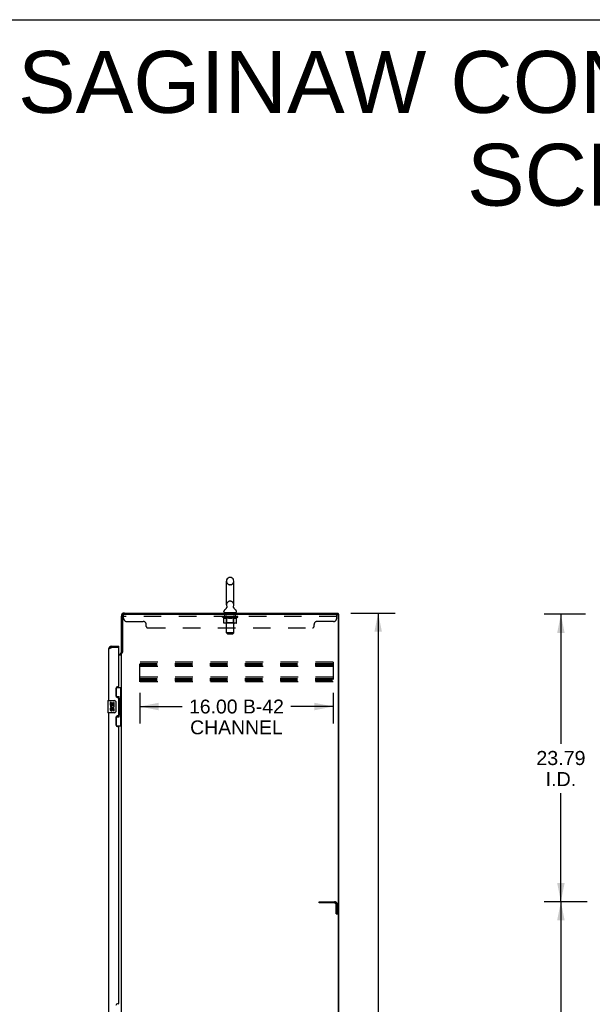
# Model space of a CAD drawing. Header units: inches. Extents: x 0 to 264, y 0 to 171.
# Tile 9 of 10: x 132 to 179, y 89 to 171. Entities that reach past the tile are written whole.
import ezdxf

# ---------------------------------------------------------------- set-up
doc = ezdxf.new("R2010")
doc.units = ezdxf.units.IN
doc.header["$LTSCALE"] = 14.508621
doc.header["$MEASUREMENT"] = 0
doc.linetypes.add('HIDDEN', pattern=[0.2, 0.1, -0.1])
doc.layers.get('0').update_dxf_attribs({"linetype": 'CONTINUOUS'})
for name, color, linetype in [('02___PRT_ALL_AXES', 7, 'CONTINUOUS'), ('DEFAULT_2', 8, 'HIDDEN'), ('DIMENSIONS', 7, 'CONTINUOUS')]:
    doc.layers.add(name, color=color, linetype=linetype)
doc.styles.get("Standard").update_dxf_attribs({"font": 'arial.ttf'})
doc.dimstyles.new('DIMSTYLE_1', dxfattribs={"dimtxt": 1.318966, "dimasz": 1.551724, "dimexe": 0.09, "dimexo": 0.07, "dimgap": 0.0425, "dimtad": 0, "dimtih": 1, "dimtoh": 1, "dimzin": 4, "dimdsep": 46, "dimtxsty": 'Standard', "dimblk": '_FILLED', "dimblk1": '_FILLED', "dimblk2": '_FILLED', "dimcen": 0.09, "dimazin": 1, "dimtfac": 1, "dimtdec": 3, "dimtofl": 0, "dimtmove": 0, "dimatfit": 3, "dimldrblk": '_FILLED', "dimfxl": 1, "dimtolj": 1, "dimtzin": 4, "dimarcsym": 0})
doc.dimstyles.new('DIMSTYLE_2', dxfattribs={"dimtxt": 1.148276, "dimasz": 1.551724, "dimexe": 0.09, "dimexo": 0.07, "dimgap": 0.037, "dimtad": 0, "dimtih": 1, "dimtoh": 1, "dimzin": 4, "dimdsep": 46, "dimtxsty": 'Standard', "dimblk": '_FILLED', "dimblk1": '_FILLED', "dimblk2": '_FILLED', "dimcen": 0.09, "dimazin": 1, "dimtfac": 1, "dimtdec": 3, "dimtofl": 0, "dimtmove": 0, "dimatfit": 3, "dimldrblk": '_FILLED', "dimfxl": 1, "dimtolj": 1, "dimtzin": 4, "dimarcsym": 0})
doc.dimstyles.new('DIMSTYLE_4', dxfattribs={"dimtxt": 1.163793, "dimasz": 1.551724, "dimexe": 0.09, "dimexo": 0.07, "dimgap": 0.0375, "dimtad": 0, "dimtih": 1, "dimtoh": 1, "dimzin": 4, "dimdsep": 46, "dimtxsty": 'Standard', "dimblk": '_FILLED', "dimblk1": '_FILLED', "dimblk2": '_FILLED', "dimcen": 0.09, "dimazin": 1, "dimtfac": 1, "dimtdec": 3, "dimtofl": 0, "dimtmove": 0, "dimatfit": 3, "dimldrblk": '_FILLED', "dimfxl": 1, "dimtolj": 1, "dimtzin": 4, "dimarcsym": 0})

# ---------------------------------------------------------------- blocks, each defined once
blk = doc.blocks.new('_FILLED')
at = {"color": 0, "linetype": 'ByBlock'}
blk.add_solid([(0, 0), (-1, 0.2), (-1, -0.2)], dxfattribs=at)
blk = doc.blocks.new('*D2')
at = {"layer": 'DIMENSIONS', "color": 2, "linetype": 'Continuous'}
for p, q in [((159.282, 121.573), (162.951, 121.573)), ((161.555, 121.573), (161.555, 86.892)), ((161.555, 49.573), (161.555, 84.254)), ((159.282, 49.573), (162.951, 49.573))]:
    blk.add_line(p, q, dxfattribs=at)
at = {"layer": 'DIMENSIONS', "color": 2, "linetype": 'Continuous', "xscale": 1.5517241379, "yscale": 1.5517241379, "zscale": 1.5517241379}
for p, rotation in [((161.555, 121.573), 90), ((161.555, 49.573), 270)]:
    blk.add_blockref('_FILLED', p, dxfattribs=dict(at, rotation=rotation))
at = {"layer": 'DIMENSIONS', "color": 2, "linetype": 'Continuous', "insert": (161.555, 86.232), "char_height": 1.319, "width": 4.60902, "attachment_point": 2, "line_spacing_factor": 0.9}
blk.add_mtext('72.00', dxfattribs=at)
blk = doc.blocks.new('*D3')
at = {"layer": 'DIMENSIONS', "color": 2, "linetype": 'Continuous'}
for p, q in [((141.831, 114.979), (141.831, 112.436)), ((157.831, 114.979), (157.831, 112.436)), ((141.831, 113.833), (145.336, 113.833)), ((157.831, 113.833), (154.326, 113.833))]:
    blk.add_line(p, q, dxfattribs=at)
at = {"layer": 'DIMENSIONS', "color": 2, "linetype": 'Continuous', "xscale": 1.5517241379, "yscale": 1.5517241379, "zscale": 1.5517241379, "rotation": 180}
blk.add_blockref('_FILLED', (141.831, 113.833), dxfattribs=at)
at = {"layer": 'DIMENSIONS', "color": 2, "linetype": 'Continuous', "xscale": 1.5517241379, "yscale": 1.5517241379, "zscale": 1.5517241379}
blk.add_blockref('_FILLED', (157.831, 113.833), dxfattribs=at)
at = {"layer": 'DIMENSIONS', "color": 2, "linetype": 'Continuous', "insert": (149.831, 114.407), "char_height": 1.1483, "width": 7.84157, "attachment_point": 2, "line_spacing_factor": 0.9}
blk.add_mtext('16.00 B-42\\PCHANNEL', dxfattribs=at)
blk = doc.blocks.new('*D9')
at = {"layer": 'DIMENSIONS', "color": 2, "linetype": 'Continuous'}
for p, q in [((178.852, 97.677), (175.28, 97.677)), ((176.677, 97.677), (176.677, 86.841)), ((176.677, 73.677), (176.677, 84.513)), ((178.852, 73.677), (175.28, 73.677))]:
    blk.add_line(p, q, dxfattribs=at)
at = {"layer": 'DIMENSIONS', "color": 2, "linetype": 'Continuous', "xscale": 1.5517241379, "yscale": 1.5517241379, "zscale": 1.5517241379}
for p, rotation in [((176.677, 97.677), 90), ((176.677, 73.677), 270)]:
    blk.add_blockref('_FILLED', p, dxfattribs=dict(at, rotation=rotation))
at = {"layer": 'DIMENSIONS', "color": 2, "linetype": 'Continuous', "insert": (176.677, 86.259), "char_height": 1.1638, "width": 4.06679, "attachment_point": 2, "line_spacing_factor": 0.9}
blk.add_mtext('24.00', dxfattribs=at)
blk = doc.blocks.new('*D25')
at = {"layer": 'DIMENSIONS', "color": 2, "linetype": 'Continuous'}
for p, q in [((178.706, 121.469), (175.28, 121.469)), ((176.677, 121.469), (176.677, 110.737)), ((176.677, 97.677), (176.677, 106.663)), ((178.852, 97.677), (175.28, 97.677))]:
    blk.add_line(p, q, dxfattribs=at)
at = {"layer": 'DIMENSIONS', "color": 2, "linetype": 'Continuous', "xscale": 1.5517241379, "yscale": 1.5517241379, "zscale": 1.5517241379}
for p, rotation in [((176.677, 121.469), 90), ((176.677, 97.677), 270)]:
    blk.add_blockref('_FILLED', p, dxfattribs=dict(at, rotation=rotation))
at = {"layer": 'DIMENSIONS', "color": 2, "linetype": 'Continuous', "insert": (176.677, 110.155), "char_height": 1.1638, "width": 4.06679, "attachment_point": 2, "line_spacing_factor": 0.9}
blk.add_mtext('23.79\\PI.D.', dxfattribs=at)

msp = doc.modelspace()

# ---------------------------------------------------------------- linework, layer by layer
at = {"color": 7, "linetype": 'Continuous'}
for p, q in [((0, 170.69), (263.793, 170.69)), ((149.004, 122.243), (149.004, 124.218)), ((149.354, 124.518), (149.266, 124.518)), ((149.616, 122.243), (149.616, 124.218)), ((148.787, 121.672), (148.787, 121.711)), ((148.81, 121.603), (148.81, 121.573)), ((149.81, 121.603), (148.81, 121.603)), ((149.019, 122.024), (149.017, 122.02)), ((149.81, 121.603), (149.81, 121.573)), ((149.833, 121.672), (149.833, 121.711)), ((158.31, 121.469), (158.196, 121.469)), ((158.258, 121.469), (158.258, 121.573)), ((158.31, 49.677), (158.31, 121.469)), ((139.499, 118.823), (139.499, 118.719)), ((140.106, 118.719), (140.086, 118.719)), ((140.106, 118.719), (140.106, 118.823)), ((140.414, 118.332), (140.31, 118.332)), ((139.87, 115.398), (140.31, 115.398)), ((139.906, 114.618), (139.906, 115.398)), ((140.271, 114.373), (140.271, 115.398)), ((139.192, 114.308), (139.192, 113.338)), ((139.207, 114.323), (139.747, 114.323)), ((139.847, 114.223), (139.847, 113.423)), ((139.906, 114.663), (140.133, 114.663)), ((140.133, 112.983), (140.133, 114.663)), ((140.17, 114.423), (140.17, 114.403)), ((140.17, 114.373), (140.17, 113.273)), ((140.293, 114.373), (140.17, 114.373)), ((140.293, 113.273), (140.293, 114.373)), ((139.747, 113.323), (139.207, 113.323)), ((139.906, 112.248), (139.906, 113.028)), ((139.906, 112.983), (140.133, 112.983)), ((140.293, 113.273), (140.17, 113.273)), ((140.17, 113.242), (140.17, 113.222)), ((140.271, 112.248), (140.271, 113.273)), ((139.87, 112.248), (140.31, 112.248))]:
    msp.add_line(p, q, dxfattribs=at)
at = {"color": 3, "linetype": 'Continuous'}
for p, q in [((140.518, 121.469), (158.196, 121.469)), ((140.557, 121.573), (158.258, 121.573)), ((140.31, 118.319), (140.31, 121.326)), ((140.414, 121.365), (140.414, 118.321)), ((158.258, 121.406), (158.258, 49.739)), ((139.252, 118.576), (139.252, 114.323)), ((139.467, 118.707), (139.499, 118.719)), ((139.499, 118.823), (140.106, 118.823)), ((140.086, 118.719), (139.499, 118.719)), ((140.106, 115.53), (140.106, 118.699)), ((140.31, 56.865), (140.31, 118.28)), ((140.31, 118.28), (140.385, 118.28)), ((140.106, 118.177), (140.168, 118.177)), ((140.106, 118.125), (140.31, 118.125)), ((139.856, 115.34), (139.856, 114.72)), ((140.046, 115.47), (139.986, 115.47)), ((139.986, 114.59), (140.046, 114.59)), ((140.106, 113.115), (140.106, 114.53)), ((139.252, 113.323), (139.252, 88.073)), ((139.856, 112.925), (139.856, 112.305)), ((140.046, 113.055), (139.986, 113.055)), ((139.986, 112.175), (140.046, 112.175)), ((140.106, 89.28), (140.106, 112.115)), ((140.046, 89.22), (139.986, 89.22))]:
    msp.add_line(p, q, dxfattribs=at)
at = {"color": 7, "linetype": 'Continuous'}
for points in [[(149.024, 122.136), (149.025, 122.132), (149.027, 122.127), (149.028, 122.122), (149.029, 122.118), (149.03, 122.113), (149.031, 122.108), (149.032, 122.103), (149.032, 122.098), (149.032, 122.093), (149.033, 122.088), (149.033, 122.083), (149.032, 122.078), (149.032, 122.073), (149.031, 122.068), (149.031, 122.063), (149.03, 122.058), (149.029, 122.053), (149.028, 122.048), (149.026, 122.043), (149.025, 122.038), (149.023, 122.034), (149.021, 122.029), (149.019, 122.024)], [(149.604, 122.02), (149.602, 122.024), (149.6, 122.029), (149.598, 122.033), (149.596, 122.038), (149.594, 122.043), (149.593, 122.048), (149.592, 122.053), (149.591, 122.058), (149.59, 122.063), (149.589, 122.068), (149.588, 122.073), (149.588, 122.078), (149.588, 122.083), (149.588, 122.088), (149.588, 122.093), (149.588, 122.098), (149.589, 122.103), (149.589, 122.108), (149.59, 122.113), (149.591, 122.118), (149.592, 122.122), (149.594, 122.127), (149.595, 122.132), (149.597, 122.136)], [(139.84, 114.259), (139.842, 114.253), (139.844, 114.247), (139.845, 114.241), (139.846, 114.235), (139.847, 114.229), (139.847, 114.223)], [(140.097, 114.562), (140.099, 114.565), (140.105, 114.574), (140.11, 114.582), (140.114, 114.589), (140.118, 114.596), (140.121, 114.602), (140.124, 114.608), (140.127, 114.614), (140.129, 114.619), (140.13, 114.624), (140.132, 114.628), (140.132, 114.632), (140.133, 114.636), (140.133, 114.639)], [(139.847, 113.423), (139.847, 113.416), (139.846, 113.41), (139.845, 113.404), (139.844, 113.398), (139.842, 113.392), (139.84, 113.387)], [(140.133, 113.007), (140.133, 113.01), (140.132, 113.014), (140.132, 113.018), (140.13, 113.022), (140.129, 113.027), (140.127, 113.032), (140.124, 113.037), (140.121, 113.043), (140.118, 113.05), (140.114, 113.057), (140.11, 113.064), (140.105, 113.072), (140.099, 113.08), (140.097, 113.084)]]:
    msp.add_lwpolyline(points, dxfattribs=at)
at = {"color": 3, "linetype": 'Continuous'}
for points in [[(139.252, 118.576), (139.253, 118.582), (139.254, 118.588), (139.257, 118.594), (139.261, 118.6), (139.265, 118.606), (139.271, 118.612), (139.278, 118.618), (139.285, 118.624), (139.294, 118.63), (139.303, 118.636), (139.313, 118.642), (139.324, 118.648), (139.336, 118.653), (139.349, 118.659), (139.362, 118.665), (139.375, 118.671), (139.39, 118.677), (139.404, 118.683)], [(139.404, 118.683), (139.419, 118.689), (139.435, 118.695), (139.451, 118.701), (139.467, 118.707)], [(140.385, 118.28), (140.387, 118.282), (140.388, 118.283), (140.39, 118.285), (140.392, 118.286), (140.393, 118.288), (140.394, 118.289), (140.396, 118.291), (140.397, 118.292), (140.398, 118.294), (140.398, 118.295), (140.399, 118.296), (140.4, 118.298), (140.401, 118.299)], [(140.401, 118.299), (140.403, 118.303), (140.404, 118.305), (140.405, 118.306), (140.406, 118.308), (140.407, 118.31), (140.408, 118.311), (140.409, 118.313), (140.41, 118.315), (140.411, 118.317), (140.413, 118.319), (140.414, 118.321)]]:
    msp.add_lwpolyline(points, dxfattribs=at)
at = {"color": 7, "linetype": 'Continuous'}
for centre, radius, start, end in [((149.31, 124.218), 0.306, 105.63034, 180), ((149.266, 124.375), 0.144, 90, 105.63034), ((149.354, 124.375), 0.144, 74.36966, 90), ((149.31, 124.218), 0.306, 0, 74.36966), ((148.931, 121.711), 0.144, 124.66265, 180), ((148.856, 121.672), 0.069, 180, 270), ((148.552, 122.26), 0.523, 304.66237, 336.9318), ((149.31, 122.243), 0.306, 180, 200.48713), ((150.069, 122.26), 0.523, 203.0682, 235.33763), ((149.31, 122.243), 0.306, 339.51287, 360), ((149.764, 121.672), 0.069, 270, 360), ((149.689, 121.711), 0.144, 0, 55.33735), ((139.499, 118.576), 0.142, 90, 131.36699), ((139.416, 118.433), 0.26, 87.37299, 90), ((139.207, 114.308), 0.015, 90, 180), ((139.747, 114.223), 0.1, 21.20502, 90), ((139.207, 113.338), 0.015, 180, 270), ((139.747, 113.423), 0.1, 270, 338.79459)]:
    msp.add_arc(centre, radius, start, end, dxfattribs=at)
at = {"color": 3, "linetype": 'Continuous'}
for centre, radius, start, end in [((140.557, 121.326), 0.246, 90, 180), ((140.518, 121.365), 0.104, 90, 180), ((158.196, 121.406), 0.0625, 0, 90), ((139.499, 118.576), 0.246, 90, 180), ((140.086, 118.699), 0.02, 0, 90), ((140.168, 118.319), 0.142, 270, 360), ((139.986, 115.34), 0.13, 90, 180), ((140.046, 115.53), 0.06, 270, 360), ((139.986, 114.72), 0.13, 180, 270), ((140.046, 114.53), 0.06, 0, 90), ((139.986, 112.925), 0.13, 90, 180), ((140.046, 113.115), 0.06, 270, 360), ((139.986, 112.305), 0.13, 180, 270), ((140.046, 112.115), 0.06, 0, 90), ((139.986, 89.09), 0.13, 90, 180), ((140.046, 89.28), 0.06, 270, 360)]:
    msp.add_arc(centre, radius, start, end, dxfattribs=at)
at = {"color": 7, "linetype": 'Continuous'}
for centre, start_param, end_param in [((140.066, 114.413), -1.51401, -0.699287), ((140.066, 114.413), -2.442306, -1.627583), ((140.066, 113.232), -1.51401, -0.699287), ((140.066, 113.232), -2.442306, -1.627583)]:
    msp.add_ellipse(centre, major_axis=(0, 0.18), ratio=0.579493, start_param=start_param, end_param=end_param, dxfattribs=at)
at = {"layer": '02___PRT_ALL_AXES', "color": 8, "linetype": 'HIDDEN'}
for p, q in [((148.873, 121.282), (148.873, 121.469)), ((149.748, 121.469), (148.873, 121.469)), ((149.748, 121.282), (149.748, 121.469)), ((149.748, 121.282), (148.873, 121.282))]:
    msp.add_line(p, q, dxfattribs=at)
at = {"layer": '02___PRT_ALL_AXES', "color": 7, "linetype": 'Continuous'}
for p, q in [((139.395, 114.169), (139.395, 113.938)), ((139.458, 114.169), (139.395, 114.169)), ((139.458, 114.001), (139.458, 114.169)), ((139.521, 114.137), (139.521, 114.001)), ((139.582, 114.137), (139.521, 114.137)), ((139.582, 114.001), (139.582, 114.137)), ((139.647, 114.169), (139.647, 114.001)), ((139.71, 114.169), (139.647, 114.169)), ((139.71, 113.938), (139.71, 114.169)), ((139.395, 113.938), (139.657, 113.938)), ((139.395, 113.708), (139.395, 113.571)), ((139.458, 113.708), (139.395, 113.708)), ((139.466, 113.902), (139.408, 113.927)), ((139.521, 114.001), (139.458, 114.001)), ((139.458, 113.571), (139.458, 113.708)), ((139.521, 113.613), (139.521, 113.571)), ((139.582, 113.551), (139.581, 113.62)), ((139.647, 114.001), (139.582, 114.001)), ((139.657, 113.938), (139.629, 113.919)), ((139.647, 113.613), (139.647, 113.477)), ((139.647, 113.477), (139.71, 113.477)), ((139.691, 113.938), (139.71, 113.938)), ((139.71, 113.477), (139.71, 113.613))]:
    msp.add_line(p, q, dxfattribs=at)
for centre, radius, start, end in [((139.552, 113.865), 0.157, 156.59665, 341.87913), ((139.489, 113.571), 0.0943, 180, 248.67039), ((139.489, 113.571), 0.0943, 248.69989, 347.43379), ((139.552, 113.865), 0.0943, 156.59665, 35.11217), ((139.489, 113.571), 0.0314, 180, 0.04847), ((139.615, 113.613), 0.0943, 0, 180), ((139.616, 113.608), 0.0362, 83.42855, 161.76278), ((139.615, 113.613), 0.0314, 0, 81.22946), ((139.552, 113.865), 0.157, 25.73705, 27.8532), ((139.556, 113.865), 0.154, 341.41988, 26.19629)]:
    msp.add_arc(centre, radius, start, end, dxfattribs=at)
at = {"layer": 'DEFAULT_2', "color": 8, "linetype": 'HIDDEN'}
for p, q in [((149.354, 123.918), (149.266, 123.918)), ((149.354, 122.543), (149.266, 122.543)), ((140.498, 121.124), (140.498, 121.469)), ((140.518, 121.469), (140.498, 121.469)), ((148.998, 121.603), (148.998, 121.573)), ((149.01, 119.922), (149.01, 121.568)), ((149.61, 119.922), (149.61, 121.568)), ((149.623, 121.603), (149.623, 121.573)), ((158.123, 121.124), (158.123, 121.469)), ((158.123, 121.282), (140.498, 121.282)), ((140.748, 120.874), (142.123, 120.874)), ((148.677, 121.242), (148.677, 121.282)), ((148.677, 121.282), (148.983, 121.282)), ((148.774, 121.174), (148.677, 121.242)), ((149.943, 121.242), (148.677, 121.242)), ((148.678, 121.282), (148.678, 121.287)), ((148.798, 121.285), (148.678, 121.287)), ((148.687, 121.282), (148.687, 121.289)), ((148.695, 121.279), (148.695, 121.282)), ((148.695, 121.279), (149.925, 121.279)), ((148.704, 121.279), (148.704, 121.282)), ((148.705, 121.279), (148.705, 121.282)), ((148.715, 121.282), (148.715, 121.289)), ((148.731, 121.279), (148.731, 121.282)), ((148.733, 121.279), (148.733, 121.282)), ((148.762, 121.282), (148.762, 121.289)), ((148.774, 120.768), (148.774, 121.174)), ((148.774, 121.174), (148.789, 121.164)), ((148.776, 121.279), (148.776, 121.282)), ((148.779, 121.279), (148.779, 121.282)), ((148.804, 121.155), (148.789, 121.164)), ((148.798, 121.282), (148.798, 121.285)), ((148.818, 121.147), (148.803, 121.155)), ((149.801, 120.73), (148.817, 120.73)), ((148.832, 121.141), (148.818, 121.147)), ((148.825, 121.282), (148.825, 121.289)), ((148.826, 121.279), (148.826, 121.282)), ((148.827, 121.279), (148.827, 121.282)), ((148.83, 121.279), (148.83, 121.282)), ((148.847, 121.135), (148.832, 121.141)), ((148.837, 121.279), (148.837, 121.282)), ((148.837, 121.279), (148.837, 121.282)), ((148.841, 121.279), (148.841, 121.282)), ((148.844, 121.279), (148.844, 121.283)), ((148.861, 121.13), (148.847, 121.135)), ((148.848, 121.279), (148.848, 121.282)), ((148.955, 121.13), (148.861, 121.13)), ((148.863, 121.279), (148.863, 121.282)), ((148.881, 121.279), (148.881, 121.285)), ((148.881, 121.279), (148.881, 121.282)), ((148.902, 121.279), (148.902, 121.282)), ((148.903, 121.282), (148.903, 121.289)), ((148.913, 121.279), (148.913, 121.282)), ((148.917, 121.279), (148.917, 121.282)), ((148.926, 121.279), (148.926, 121.282)), ((148.937, 121.279), (148.937, 121.286)), ((148.953, 121.279), (148.953, 121.282)), ((148.956, 121.279), (148.956, 121.282)), ((148.997, 120.77), (148.958, 120.73)), ((148.983, 121.279), (148.983, 121.282)), ((149.05, 121.282), (148.988, 121.282)), ((148.994, 121.282), (148.994, 121.289)), ((148.997, 120.77), (148.997, 121.239)), ((149.012, 121.155), (148.997, 121.147)), ((149.623, 120.77), (148.997, 120.77)), ((149, 121.279), (149, 121.282)), ((149.005, 121.279), (149.005, 121.282)), ((149.011, 121.279), (149.011, 121.287)), ((149.027, 121.164), (149.012, 121.155)), ((149.015, 121.279), (149.015, 121.282)), ((149.026, 121.279), (149.026, 121.282)), ((149.041, 121.174), (149.026, 121.164)), ((149.041, 120.768), (149.041, 121.174)), ((149.041, 121.174), (149.071, 121.164)), ((149.05, 121.279), (149.05, 121.282)), ((149.125, 121.282), (149.066, 121.282)), ((149.099, 121.155), (149.07, 121.164)), ((149.086, 121.279), (149.086, 121.282)), ((149.094, 121.282), (149.094, 121.289)), ((149.097, 121.279), (149.097, 121.282)), ((149.128, 121.147), (149.099, 121.155)), ((149.1, 121.279), (149.1, 121.288)), ((149.102, 121.279), (149.102, 121.282)), ((149.11, 121.279), (149.11, 121.282)), ((149.125, 121.279), (149.125, 121.282)), ((149.156, 121.141), (149.127, 121.148)), ((149.206, 121.282), (149.151, 121.282)), ((149.183, 121.135), (149.155, 121.141)), ((149.164, 121.279), (149.164, 121.282)), ((149.211, 121.13), (149.183, 121.135)), ((149.196, 121.282), (149.31, 121.289)), ((149.2, 121.282), (149.2, 121.289)), ((149.201, 121.289), (149.2, 121.289)), ((149.201, 121.282), (149.201, 121.289)), ((149.201, 121.279), (149.201, 121.282)), ((149.205, 121.279), (149.205, 121.282)), ((149.206, 121.279), (149.206, 121.282)), ((149.206, 121.279), (149.206, 121.282)), ((149.409, 121.13), (149.211, 121.13)), ((149.289, 121.282), (149.241, 121.282)), ((149.247, 121.279), (149.247, 121.282)), ((149.289, 121.279), (149.289, 121.282)), ((149.308, 121.282), (149.307, 121.282)), ((149.307, 121.279), (149.307, 121.282)), ((149.308, 121.279), (149.308, 121.282)), ((149.31, 121.282), (149.31, 121.289)), ((149.31, 121.289), (149.425, 121.282)), ((149.313, 121.279), (149.313, 121.282)), ((149.313, 121.279), (149.313, 121.282)), ((149.313, 121.282), (149.313, 121.282)), ((149.331, 121.279), (149.331, 121.282)), ((149.331, 121.282), (149.379, 121.282)), ((149.374, 121.279), (149.374, 121.282)), ((149.409, 121.13), (149.437, 121.135)), ((149.414, 121.279), (149.414, 121.282)), ((149.415, 121.279), (149.415, 121.282)), ((149.415, 121.282), (149.469, 121.282)), ((149.416, 121.279), (149.416, 121.282)), ((149.42, 121.282), (149.42, 121.289)), ((149.42, 121.282), (149.42, 121.289)), ((149.42, 121.289), (149.42, 121.289)), ((149.42, 121.279), (149.42, 121.282)), ((149.464, 121.141), (149.436, 121.135)), ((149.456, 121.279), (149.456, 121.282)), ((149.492, 121.147), (149.464, 121.141)), ((149.52, 121.155), (149.492, 121.147)), ((149.495, 121.279), (149.495, 121.282)), ((149.495, 121.282), (149.554, 121.282)), ((149.511, 121.279), (149.511, 121.282)), ((149.518, 121.279), (149.518, 121.282)), ((149.548, 121.163), (149.519, 121.155)), ((149.521, 121.279), (149.521, 121.288)), ((149.523, 121.279), (149.523, 121.282)), ((149.527, 121.282), (149.527, 121.289)), ((149.534, 121.279), (149.534, 121.282)), ((149.577, 121.173), (149.548, 121.163)), ((149.555, 120.73), (149.558, 120.731)), ((149.563, 120.733), (149.565, 120.735)), ((149.565, 120.735), (149.568, 120.737)), ((149.57, 121.279), (149.57, 121.282)), ((149.57, 121.282), (149.632, 121.282)), ((149.577, 120.768), (149.577, 121.173)), ((149.577, 121.173), (149.591, 121.163)), ((149.605, 121.155), (149.591, 121.163)), ((149.594, 121.279), (149.594, 121.282)), ((149.618, 121.147), (149.604, 121.155)), ((149.605, 121.279), (149.605, 121.282)), ((149.609, 121.279), (149.609, 121.287)), ((149.615, 121.279), (149.615, 121.282)), ((149.632, 121.141), (149.618, 121.147)), ((149.62, 121.279), (149.62, 121.282)), ((149.623, 120.77), (149.623, 121.239)), ((149.623, 120.77), (149.663, 120.73)), ((149.627, 121.282), (149.627, 121.289)), ((149.645, 121.135), (149.632, 121.141)), ((149.637, 121.279), (149.637, 121.282)), ((149.637, 121.282), (149.838, 121.282)), ((149.659, 121.13), (149.645, 121.135)), ((149.763, 121.13), (149.659, 121.13)), ((149.664, 121.279), (149.664, 121.282)), ((149.667, 121.279), (149.667, 121.282)), ((149.683, 121.279), (149.683, 121.286)), ((149.694, 121.279), (149.694, 121.282)), ((149.703, 121.279), (149.703, 121.282)), ((149.708, 121.279), (149.708, 121.282)), ((149.717, 121.282), (149.717, 121.289)), ((149.719, 121.279), (149.719, 121.282)), ((149.739, 121.279), (149.739, 121.285)), ((149.74, 121.279), (149.74, 121.282)), ((149.758, 121.279), (149.758, 121.282)), ((149.763, 121.13), (149.776, 121.135)), ((149.772, 121.279), (149.772, 121.282)), ((149.776, 121.279), (149.776, 121.283)), ((149.789, 121.141), (149.776, 121.135)), ((149.78, 121.279), (149.78, 121.282)), ((149.783, 121.279), (149.783, 121.282)), ((149.783, 121.279), (149.783, 121.282)), ((149.803, 121.147), (149.789, 121.141)), ((149.79, 121.279), (149.79, 121.282)), ((149.793, 121.279), (149.793, 121.282)), ((149.794, 121.279), (149.794, 121.282)), ((149.795, 121.282), (149.795, 121.289)), ((149.816, 121.155), (149.803, 121.147)), ((149.83, 121.163), (149.816, 121.155)), ((149.844, 121.173), (149.83, 121.163)), ((149.841, 121.279), (149.841, 121.282)), ((149.844, 121.279), (149.844, 121.282)), ((149.844, 121.173), (149.943, 121.242)), ((149.844, 120.768), (149.844, 121.173)), ((149.859, 121.282), (149.859, 121.289)), ((149.887, 121.279), (149.887, 121.282)), ((149.889, 121.279), (149.889, 121.282)), ((149.905, 121.282), (149.905, 121.289)), ((149.915, 121.279), (149.915, 121.282)), ((149.916, 121.279), (149.916, 121.282)), ((149.925, 121.279), (149.925, 121.282)), ((149.934, 121.282), (149.934, 121.289)), ((149.943, 121.242), (149.943, 121.289)), ((157.873, 120.874), (156.498, 120.874)), ((142.373, 120.469), (142.373, 120.624)), ((142.498, 120.344), (156.123, 120.344)), ((149.079, 119.853), (149.01, 119.922)), ((149.61, 119.922), (149.01, 119.922)), ((149.079, 119.853), (149.541, 119.853)), ((149.541, 119.853), (149.61, 119.922)), ((156.248, 120.469), (156.248, 120.624)), ((141.831, 115.885), (141.831, 117.51)), ((157.831, 117.51), (141.831, 117.51)), ((141.831, 117.406), (157.831, 117.406)), ((157.831, 117.51), (157.831, 115.885)), ((141.831, 117.316), (157.831, 117.316)), ((141.831, 117.239), (157.831, 117.239)), ((157.831, 117.135), (141.831, 117.135)), ((157.831, 116.26), (141.831, 116.26)), ((141.831, 116.156), (157.831, 116.156)), ((141.831, 116.066), (157.831, 116.066)), ((141.831, 115.989), (157.831, 115.989)), ((157.831, 115.885), (141.831, 115.885)), ((156.685, 97.573), (156.685, 97.677)), ((156.685, 97.677), (157.939, 97.677)), ((157.939, 97.573), (156.685, 97.573)), ((158.081, 96.677), (158.081, 97.43)), ((158.185, 96.677), (158.185, 97.43)), ((158.081, 96.677), (158.185, 96.677))]:
    msp.add_line(p, q, dxfattribs=at)
for points in [[(148.817, 120.73), (148.811, 120.731), (148.806, 120.732), (148.801, 120.733), (148.796, 120.735), (148.792, 120.737), (148.787, 120.74), (148.784, 120.744), (148.78, 120.748), (148.778, 120.752), (148.775, 120.757), (148.774, 120.762), (148.774, 120.768)], [(148.955, 121.13), (148.969, 121.135), (148.983, 121.141)], [(148.998, 121.147), (148.983, 121.141), (148.969, 121.135)], [(149.063, 120.73), (149.06, 120.731), (149.058, 120.732), (149.055, 120.733), (149.053, 120.735), (149.05, 120.737), (149.048, 120.74), (149.046, 120.744), (149.045, 120.748), (149.043, 120.752), (149.042, 120.757), (149.042, 120.762), (149.041, 120.768)], [(149.558, 120.731), (149.56, 120.732), (149.563, 120.733)], [(149.568, 120.737), (149.57, 120.74), (149.572, 120.744), (149.573, 120.748), (149.575, 120.752)], [(149.57, 120.74), (149.572, 120.744), (149.573, 120.748)], [(149.575, 120.752), (149.576, 120.757), (149.576, 120.762), (149.577, 120.768)], [(149.576, 120.757), (149.576, 120.762), (149.577, 120.768)], [(149.801, 120.73), (149.806, 120.731), (149.812, 120.732), (149.817, 120.733), (149.821, 120.735), (149.826, 120.737), (149.83, 120.74), (149.834, 120.744), (149.838, 120.748), (149.84, 120.752), (149.842, 120.757), (149.844, 120.762), (149.844, 120.768)]]:
    msp.add_lwpolyline(points, dxfattribs=at)
for centre, radius, start, end in [((149.31, 124.218), 0.306, 180, 254.36966), ((149.266, 124.062), 0.144, 254.36966, 270), ((149.354, 124.062), 0.144, 270, 285.63034), ((149.31, 124.218), 0.306, 285.63034, 360), ((149.31, 122.243), 0.306, 105.63034, 180), ((149.266, 122.4), 0.144, 90, 105.63034), ((149.354, 122.4), 0.144, 74.36966, 90), ((149.31, 122.243), 0.306, 0, 74.36966), ((148.976, 121.568), 0.0345, 0, 90), ((149.645, 121.568), 0.0345, 90, 180), ((140.748, 121.124), 0.25, 180, 270), ((142.123, 120.624), 0.25, 0, 90), ((148.958, 121.239), 0.0398, 0, 89.99999), ((149.663, 121.239), 0.0398, 90.00001, 180), ((156.498, 120.624), 0.25, 90, 180), ((157.873, 121.124), 0.25, 270, 360), ((142.498, 120.469), 0.125, 180, 270), ((156.123, 120.469), 0.125, 270, 360), ((157.939, 97.43), 0.246, 0, 90), ((157.939, 97.43), 0.142, 0, 90)]:
    msp.add_arc(centre, radius, start, end, dxfattribs=at)
for centre, major_axis, ratio, start_param, end_param in [((149.31, 121.289), (0.633, 0.007), 0.05963, 9.249616, 9.431313), ((149.31, 121.289), (0.633, 0), 0.060556, -3.083241, -2.96706), ((148.633, 121.277), (0.198, 0.002), 0.05963, 0.25549, 1.295341), ((149.31, 121.289), (0.633, 0.013), 0.05688, 2.791345, 2.965878), ((148.701, 121.277), (0.198, -0.002), 0.05963, 0.605815, 1.645666), ((149.31, 121.289), (0.633, -0.007), 0.05963, -2.96643, -2.791898), ((148.633, 121.27), (0.198, 0.004), 0.05688, 1.20151, 1.294789), ((148.701, 121.27), (0.198, 0), 0.060556, 1.551758, 1.645036), ((148.702, 121.272), (0.164, 0.002), 0.05963, 1.065228, 1.614276), ((148.657, 121.27), (0.198, 0.002), 0.05963, 1.170259, 1.376596), ((148.683, 121.272), (0.164, 0.003), 0.05688, 0.890143, 1.43919), ((148.741, 121.272), (0.164, 0), 0.060556, 1.240391, 1.789438), ((148.629, 121.277), (0.198, 0.004), 0.05688, 0.080405, 1.120256), ((149.31, 121.289), (0.633, 0.019), 0.052395, 2.616403, 2.790936), ((148.764, 121.277), (0.198, -0.004), 0.05688, 0.7809, 1.820751), ((149.31, 121.289), (0.633, -0.013), 0.05688, -2.791345, -2.616812), ((148.629, 121.27), (0.198, 0.006), 0.052395, 1.026568, 1.119847), ((148.764, 121.27), (0.198, -0.002), 0.05963, 1.72692, 1.820198), ((148.682, 121.272), (0.164, 0.005), 0.052395, 0.715201, 1.264248), ((148.796, 121.272), (0.164, -0.002), 0.05963, 1.415553, 1.9646), ((149.31, 121.289), (0.633, 0.025), 0.046319, 2.441654, 2.616187), ((148.843, 121.277), (0.198, -0.006), 0.052395, 0.955842, 1.995693), ((148.646, 121.277), (0.198, 0.006), 0.052395, -0.094537, 0.945314), ((149.31, 121.289), (0.633, -0.019), 0.052395, -2.616403, -2.44187), ((148.646, 121.27), (0.198, 0.008), 0.046319, 0.851819, 0.945098), ((148.843, 121.27), (0.198, -0.004), 0.05688, 1.902006, 1.995284), ((148.7, 121.272), (0.164, 0.006), 0.046319, 0.540452, 1.089499), ((148.867, 121.272), (0.164, -0.003), 0.05688, 1.590638, 2.139686), ((148.657, 121.277), (0.198, 0), 0.060556, 0.430652, 0.777569), ((149.31, 121.289), (0.633, 0.029), 0.038841, 2.267123, 2.441656), ((148.937, 121.277), (0.198, -0.008), 0.046319, 1.130591, 2.170442), ((148.683, 121.277), (0.198, 0.008), 0.046319, -0.269286, 0.770565), ((149.31, 121.289), (0.633, -0.025), 0.046319, -2.441654, -2.267121), ((148.683, 121.27), (0.198, 0.009), 0.038841, 0.677289, 0.770567), ((148.937, 121.27), (0.198, -0.006), 0.052395, 2.076947, 2.170226), ((148.737, 121.272), (0.164, 0.008), 0.038841, 0.365921, 0.914969), ((148.952, 121.272), (0.164, -0.005), 0.052395, 1.76558, 2.314627), ((149.31, 121.289), (0.633, 0.033), 0.030195, 2.09281, 2.267343), ((149.041, 121.277), (0.198, -0.009), 0.038841, 1.305122, 2.344973), ((148.739, 121.277), (0.198, 0.009), 0.038841, -0.443817, 0.596034), ((149.31, 121.289), (0.633, -0.029), 0.038841, -2.267123, -2.092591), ((148.739, 121.27), (0.198, 0.01), 0.030195, 0.502975, 0.596254), ((149.041, 121.27), (0.198, -0.008), 0.046319, 2.251696, 2.344975), ((148.792, 121.272), (0.164, 0.009), 0.030195, 0.191608, 0.740655), ((149.047, 121.272), (0.164, -0.006), 0.046319, 1.940329, 2.489376), ((148.813, 121.277), (0.198, 0.01), 0.030195, -0.61813, 0.421721), ((149.31, 121.289), (0.633, 0.036), 0.020645, 1.918687, 2.09322), ((149.154, 121.277), (0.198, -0.01), 0.030195, 1.479435, 2.519286), ((149.31, 121.289), (0.633, -0.033), 0.030195, -2.09281, -1.918277), ((148.813, 121.27), (0.198, 0.011), 0.020645, 0.328852, 0.422131), ((149.154, 121.27), (0.198, -0.009), 0.038841, 2.426227, 2.519505), ((148.862, 121.272), (0.164, 0.009), 0.020645, 0.017485, 0.566532), ((149.151, 121.272), (0.164, -0.008), 0.038841, 2.11486, 2.663907), ((148.902, 121.277), (0.198, 0.011), 0.020645, -0.792253, 0.247598), ((149.31, 121.289), (0.633, 0.038), 0.010478, 1.744704, 1.919237), ((149.272, 121.277), (0.198, -0.011), 0.020645, 1.653558, 2.693409), ((149.31, 121.289), (0.633, -0.036), 0.020645, -1.918687, -1.744154), ((148.902, 121.27), (0.198, 0.012), 0.010478, 0.154869, 0.248148), ((149.272, 121.27), (0.198, -0.01), 0.030195, 2.60054, 2.693819), ((148.946, 121.272), (0.164, 0.01), 0.010478, 6.126688, 6.675735), ((149.259, 121.272), (0.164, -0.009), 0.030195, 2.289173, 2.83822), ((149.003, 121.277), (0.198, 0.012), 0.010478, -0.966236, -0.000846), ((149.391, 121.277), (0.198, -0.012), 0.010478, 1.827541, 2.867392), ((149.31, 121.289), (0.633, -0.038), 0.010478, -1.744704, -1.570171), ((149.391, 121.27), (0.198, -0.011), 0.020645, 2.774664, 2.867942), ((149.369, 121.272), (0.164, -0.009), 0.020645, 2.463296, 3.012344), ((149.229, 121.277), (0.198, 0.012), 0.010478, 0.274201, 1.314052), ((149.143, 121.272), (0.164, 0.01), 0.010478, -0.000483, 0.504314), ((149.113, 121.27), (0.198, 0.012), 0.010478, 0.099668, 0.192946), ((149.31, 121.289), (0.633, 0.038), 0.010478, -1.571421, -1.396888), ((149.507, 121.27), (0.198, -0.012), 0.010478, 2.948646, 3.041925), ((149.477, 121.272), (0.164, -0.01), 0.010478, 2.637279, 3.142076), ((149.348, 121.277), (0.198, 0.011), 0.020645, 0.448184, 1.488034), ((149.251, 121.272), (0.164, 0.009), 0.020645, 0.129249, 0.678296), ((149.229, 121.27), (0.198, 0.011), 0.020645, 0.273651, 0.366929), ((149.31, 121.289), (0.633, 0.036), 0.020645, -1.397439, -1.222906), ((149.618, 121.277), (0.198, -0.012), 0.010478, -3.140747, -2.175357), ((149.31, 121.289), (0.633, -0.038), 0.010478, 1.222355, 1.396888), ((149.466, 121.277), (0.198, 0.01), 0.030195, 0.622307, 1.662158), ((149.361, 121.272), (0.164, 0.009), 0.030195, 0.303372, 0.852419), ((149.675, 121.272), (0.164, -0.01), 0.010478, 2.749043, 3.29809), ((149.719, 121.277), (0.198, -0.011), 0.020645, 2.893995, 3.933846), ((149.348, 121.27), (0.198, 0.01), 0.030195, 0.447774, 0.541052), ((149.719, 121.27), (0.198, -0.012), 0.010478, 2.893445, 2.986723), ((149.31, 121.289), (0.633, 0.033), 0.030195, -1.223315, -1.048783), ((149.31, 121.289), (0.633, -0.036), 0.020645, 1.048373, 1.222906), ((149.579, 121.277), (0.198, 0.009), 0.038841, 0.79662, 1.836471), ((149.47, 121.272), (0.164, 0.008), 0.038841, 0.477686, 1.026733), ((149.759, 121.272), (0.164, -0.009), 0.020645, 2.57506, 3.124108), ((149.807, 121.277), (0.198, -0.01), 0.030195, 2.719872, 3.759723), ((149.684, 121.277), (0.198, 0.008), 0.046319, 0.971151, 2.011002), ((149.466, 121.27), (0.198, 0.009), 0.038841, 0.622087, 0.715366), ((149.807, 121.27), (0.198, -0.011), 0.020645, 2.719462, 2.812741), ((149.31, 121.289), (0.633, 0.029), 0.038841, -1.049002, -0.874469), ((149.31, 121.289), (0.633, -0.033), 0.030195, 0.87425, 1.048783), ((149.573, 121.272), (0.164, 0.006), 0.046319, 0.652216, 1.201263), ((149.777, 121.277), (0.198, 0.006), 0.052395, 1.1459, 2.185751), ((149.829, 121.272), (0.164, -0.009), 0.030195, 2.400937, 2.949985), ((149.881, 121.277), (0.198, -0.009), 0.038841, 2.545558, 3.585409), ((149.668, 121.272), (0.164, 0.005), 0.052395, 0.826965, 1.376012), ((149.579, 121.27), (0.198, 0.008), 0.046319, 0.796618, 0.889896), ((149.881, 121.27), (0.198, -0.01), 0.030195, 2.545339, 2.638617), ((149.856, 121.277), (0.198, 0.004), 0.05688, 1.320842, 2.360692), ((149.31, 121.289), (0.633, 0.025), 0.046319, -0.874471, -0.699939), ((149.31, 121.289), (0.633, -0.029), 0.038841, 0.699936, 0.874469), ((149.937, 121.277), (0.198, -0.008), 0.046319, 2.371028, 3.410879), ((149.883, 121.272), (0.164, -0.008), 0.038841, 2.226624, 2.775671), ((149.919, 121.277), (0.198, 0.002), 0.05963, 1.495927, 2.535778), ((149.753, 121.272), (0.164, 0.003), 0.05688, 1.001907, 1.550954), ((149.974, 121.277), (0.198, -0.006), 0.052395, 2.196279, 3.23613), ((149.92, 121.272), (0.164, -0.006), 0.046319, 2.052093, 2.601141), ((149.684, 121.27), (0.198, 0.006), 0.052395, 0.971367, 1.064645), ((149.963, 121.277), (0.198, 0), 0.060556, 1.671089, 2.71094), ((149.937, 121.27), (0.198, -0.009), 0.038841, 2.371026, 2.464304), ((149.991, 121.277), (0.198, -0.004), 0.05688, 2.021337, 3.061188), ((149.31, 121.289), (0.633, 0.019), 0.052395, -0.699723, -0.52519), ((149.31, 121.289), (0.633, -0.025), 0.046319, 0.525406, 0.699939), ((149.988, 121.277), (0.198, -0.002), 0.05963, 1.846251, 2.886102), ((149.824, 121.272), (0.164, 0.002), 0.05963, 1.176993, 1.72604), ((149.938, 121.272), (0.164, -0.005), 0.052395, 1.877344, 2.426392), ((149.88, 121.272), (0.164, 0), 0.060556, 1.352155, 1.901202), ((149.938, 121.272), (0.164, -0.003), 0.05688, 1.702402, 2.25145), ((149.918, 121.272), (0.164, -0.002), 0.05963, 1.527317, 2.076364), ((149.777, 121.27), (0.198, 0.004), 0.05688, 1.146309, 1.239587), ((149.974, 121.27), (0.198, -0.008), 0.046319, 2.196495, 2.289773), ((149.31, 121.289), (0.633, 0.013), 0.05688, -0.524781, -0.350248), ((149.31, 121.289), (0.633, -0.019), 0.052395, 0.350657, 0.52519), ((149.856, 121.27), (0.198, 0.002), 0.05963, 1.321394, 1.414673), ((149.991, 121.27), (0.198, -0.006), 0.052395, 2.021746, 2.115024), ((149.31, 121.289), (0.633, 0.007), 0.05963, -0.349695, -0.175162), ((149.31, 121.289), (0.633, -0.013), 0.05688, 0.175715, 0.350248), ((149.919, 121.27), (0.198, 0), 0.060556, 1.496556, 1.589835), ((149.988, 121.27), (0.198, -0.004), 0.05688, 1.846804, 1.940083), ((149.963, 121.27), (0.198, -0.002), 0.05963, 1.671719, 1.764997), ((149.31, 121.289), (0.633, 0), 0.060556, -0.174533, 0), ((149.31, 121.289), (0.633, -0.007), 0.05963, 0.000629, 0.175162)]:
    msp.add_ellipse(centre, major_axis=major_axis, ratio=ratio, start_param=start_param, end_param=end_param, dxfattribs=at)

# ---------------------------------------------------------------- texts
at = {"layer": 'DIMENSIONS', "color": 2, "linetype": 'Continuous', "insert": (196.536, 168.097), "char_height": 5.12069, "width": 129.33073, "attachment_point": 2, "line_spacing_factor": 0.9}
msp.add_mtext('SAGINAW CONTROL & ENGINEERING\\PSCE-727218FSD', dxfattribs=at)

# ---------------------------------------------------------------- dimensions: what is measured, and where the dimension line sits
at = {"layer": 'DIMENSIONS', "color": 2, "linetype": 'Continuous'}
for base, p1, p2, dimstyle, picture, middle in [((161.555, 121.573), (159.212, 49.573), (159.212, 121.573), 'DIMSTYLE_1', '*D2', (161.554, 85.565)), ((176.677, 97.677), (178.922, 73.677), (178.922, 97.677), 'DIMSTYLE_4', '*D9', (176.662, 85.67))]:
    dim = msp.add_linear_dim(base=base, p1=p1, p2=p2, angle=90, dimstyle=dimstyle, dxfattribs=at)
    dim.commit()
    dim.dimension.update_dxf_attribs({"geometry": picture, "text_midpoint": middle, "dimtype": 160})
dim = msp.add_linear_dim(base=(176.677, 121.469), p1=(178.922, 97.677), p2=(178.776, 121.469), angle=90, text='<>\\PI.D.', dimstyle='DIMSTYLE_4', dxfattribs=at)
dim.commit()
dim.dimension.update_dxf_attribs({"geometry": '*D25', "text_midpoint": (176.677, 108.7), "dimtype": 160})
dim = msp.add_linear_dim(base=(157.831, 113.833), p1=(141.831, 112.366), p2=(157.831, 112.366), text='<> B-42\\PCHANNEL', dimstyle='DIMSTYLE_2', dxfattribs=at)
dim.commit()
dim.dimension.update_dxf_attribs({"geometry": '*D3', "text_midpoint": (149.831, 112.971), "dimtype": 160})

doc.saveas('drawing.dxf')
